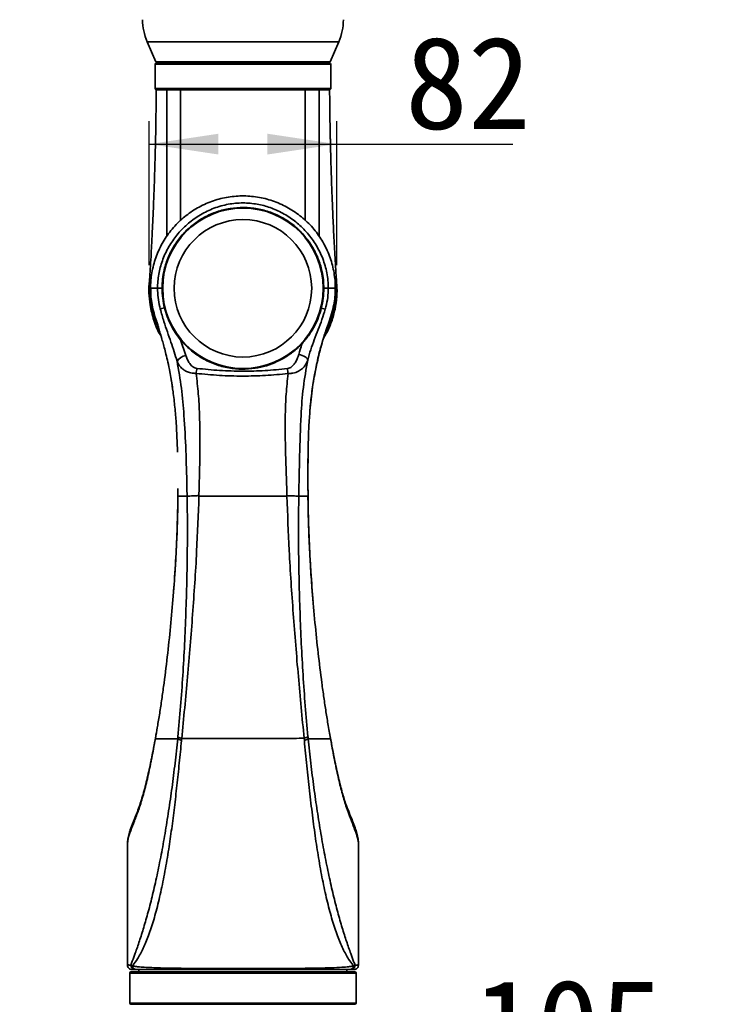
# Model space of a CAD drawing. Header units: millimetres. Extents: x 0 to 297, y 0 to 209.
# Tile 34 of 38: x 128 to 158, y 126 to 168. Entities that reach past the tile are written whole.
import ezdxf

# ---------------------------------------------------------------- set-up
doc = ezdxf.new("R2010")
doc.units = ezdxf.units.MM
doc.header["$PDSIZE"] = -1
doc.layers.add('图层0', color=7, linetype='Continuous')
doc.styles.add('SLDTEXTSTYLE0', font='SIMSUN.TTC')
doc.styles.add('SLDTEXTSTYLE5', font='SIMSUN.TTC', dxfattribs={"bigfont": 'bigfont'})
doc.dimstyles.new('SLDDIMSTYLE0', dxfattribs={"dimtxt": 4, "dimasz": 3, "dimexe": 0, "dimexo": 0.0625, "dimgap": 1, "dimtad": 2, "dimlfac": 10, "dimrnd": 1e-09, "dimzin": 12, "dimdsep": 46, "dimtxsty": 'SLDTEXTSTYLE0', "dimsah": 1, "dimcen": 0.09, "dimadec": 0, "dimazin": 3, "dimtfac": 1, "dimtofl": 0, "dimtmove": 0, "dimatfit": 3, "dimfxl": 0, "dimfrac": 2, "dimtolj": 1, "dimtzin": 12, "dimarcsym": 0})
doc.dimstyles.new('SLDDIMSTYLE4', dxfattribs={"dimtxt": 3.5, "dimasz": 3, "dimexe": 0, "dimexo": 0.0625, "dimgap": 0.875, "dimtad": 0, "dimtih": 1, "dimtoh": 1, "dimlfac": 3, "dimrnd": 1e-09, "dimzin": 12, "dimdsep": 46, "dimtxsty": 'SLDTEXTSTYLE0', "dimblk1": 'NONE', "dimblk2": 'NONE', "dimsah": 1, "dimcen": 0, "dimadec": 0, "dimazin": 3, "dimtol": 1, "dimtp": 0.03, "dimtfac": 1, "dimtmove": 0, "dimatfit": 3, "dimldrblk": 'NONE', "dimfxl": 0, "dimfrac": 2, "dimtolj": 1, "dimarcsym": 0})
doc.dimstyles.new('SLDDIMSTYLE8', dxfattribs={"dimtxt": 3.5, "dimasz": 3, "dimexe": 0, "dimexo": 0.0625, "dimgap": 0.875, "dimtad": 0, "dimtih": 1, "dimtoh": 1, "dimlfac": 3, "dimrnd": 1e-09, "dimzin": 12, "dimdsep": 46, "dimtxsty": 'SLDTEXTSTYLE0', "dimblk1": 'NONE', "dimblk2": 'NONE', "dimsah": 1, "dimcen": 0, "dimadec": 0, "dimazin": 3, "dimtfac": 1, "dimtmove": 0, "dimatfit": 3, "dimldrblk": 'NONE', "dimfxl": 0, "dimfrac": 2, "dimtolj": 1, "dimtzin": 12, "dimarcsym": 0})

# ---------------------------------------------------------------- blocks, each defined once
blk = doc.blocks.new('_D_13')
at = {"layer": '图层0'}
for p, q in [((131.973, 115.772), (131.963, 123.164)), ((142.461, 115.786), (142.451, 123.178)), ((131.964, 122.164), (142.453, 122.178)), ((142.453, 122.178), (154.196, 122.194))]:
    blk.add_line(p, q, dxfattribs=at)
for points in [[(131.964, 122.164), (134.965, 121.718), (134.964, 122.618)], [(142.453, 122.178), (139.452, 122.624), (139.453, 121.724)]]:
    blk.add_solid(points, dxfattribs=at)
at = {"layer": '图层0', "insert": (147.206, 126.839), "char_height": 4, "attachment_point": 1, "rotation": 0.0773, "style": 'SLDTEXTSTYLE0'}
blk.add_mtext('105', dxfattribs=at)
blk = doc.blocks.new('_D_14')
at = {"layer": '图层0'}
for p, q in [((133.155, 157.772), (133.155, 164.015)), ((141.275, 157.772), (141.275, 164.015)), ((133.155, 163.015), (141.275, 163.015)), ((141.275, 163.015), (148.891, 163.015))]:
    blk.add_line(p, q, dxfattribs=at)
for points in [[(133.155, 163.015), (136.155, 162.565), (136.155, 163.465)], [(141.275, 163.015), (138.275, 163.465), (138.275, 162.565)]]:
    blk.add_solid(points, dxfattribs=at)
at = {"layer": '图层0', "insert": (144.235, 167.669), "char_height": 4, "attachment_point": 1, "style": 'SLDTEXTSTYLE0'}
blk.add_mtext('82', dxfattribs=at)
blk = doc.blocks.new('SW_SYMBOL_HOLE_DEPTH')
at = {"layer": '图层0', "color": 0}
for p, q in [((0, 875), (800, 875)), ((400, 875), (400, 75)), ((100, 555), (400, 75)), ((700, 555), (400, 75))]:
    blk.add_line(p, q, dxfattribs=at)
blk = doc.blocks.new('_D_19')
at = {"layer": '图层0'}
blk.add_line((194.198, 127.557), (173.144, 127.557), dxfattribs=at)
at = {"layer": '图层0', "xscale": 0.004072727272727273, "yscale": 0.004072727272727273, "zscale": 0.004072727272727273}
blk.add_blockref('SW_SYMBOL_HOLE_DEPTH', (186.907, 127.843), dxfattribs=at)
at = {"layer": '图层0', "attachment_point": 1, "style": 'SLDTEXTSTYLE0'}
for s, insert, char_height in [('+', (181.088, 132.458), 2), ('0.03', (182.252, 132.458), 2), ('%%c', (173.144, 131.63), 3.5), ('4', (177.014, 131.63), 3.5), ('6', (190.573, 131.63), 3.5), ('0', (182.252, 130.13), 2)]:
    blk.add_mtext(s, dxfattribs=dict(at, insert=insert, char_height=char_height))
blk = doc.blocks.new('_None')
blk = doc.blocks.new('_D_23')
at = {"layer": '图层0'}
blk.add_line((235.955, 182.979), (261.78, 182.979), dxfattribs=at)
at = {"layer": '图层0', "char_height": 3.5, "attachment_point": 1}
for s, insert, style in [(' 贯穿', (251.596, 186.05), 'SLDTEXTSTYLE5'), ('6-', (237.542, 186.05), 'SLDTEXTSTYLE0'), ('%%c', (241.616, 186.05), 'SLDTEXTSTYLE0'), ('6.6', (245.486, 186.05), 'SLDTEXTSTYLE0'), ('圆周均布', (241.514, 181.977), 'SLDTEXTSTYLE5')]:
    blk.add_mtext(s, dxfattribs=dict(at, insert=insert, style=style))

msp = doc.modelspace()

# ---------------------------------------------------------------- linework, layer by layer
at = {"color": 7, "linetype": 'Continuous', "lineweight": 35}
for p, q in [((133.06627439, 167.45042444), (133.44270839, 166.57207843)), ((140.98556553, 166.57207843), (141.36199954, 167.45042444)), ((133.41413696, 166.47207843), (133.41413696, 165.42198781)), ((133.5712167, 166.57207843), (133.44270839, 166.57207843)), ((133.46413697, 166.52207843), (140.96413696, 166.52207843)), ((140.98556553, 166.57207843), (133.5712167, 166.57207843)), ((133.61413696, 166.57207843), (133.61413696, 166.52207843)), ((140.81413696, 166.52207843), (140.81413696, 166.57207843)), ((141.01413696, 165.422003), (141.01413696, 166.47207843)), ((133.42706678, 165.42207801), (140.971535, 165.42207801)), ((137.2141589, 165.37207801), (133.47689665, 165.37207801)), ((140.48646908, 165.37207801), (137.2141589, 165.37207801)), ((133.22546749, 156.77207843), (133.21432153, 156.77207843)), ((133.63436355, 155.87894754), (133.81855076, 155.92355363)), ((140.6071435, 155.91329636), (140.77689087, 155.86611741)), ((134.51782943, 154.54050372), (134.74766339, 153.86082151)), ((134.39552474, 148.10275033), (134.3977371, 147.77207843)), ((140.03055303, 147.77207845), (140.03005782, 148.23333416)), ((134.40465051, 147.77207843), (134.41286581, 147.77207843)), ((135.30844106, 147.79678969), (135.30820449, 147.77207582)), ((139.11991341, 147.77207709), (139.11971363, 147.79579162)), ((133.42493298, 137.29215083), (133.38447392, 137.07284234)), ((133.43591475, 137.35189188), (133.4253359, 137.29310448)), ((134.3898897, 137.27207843), (134.55651069, 137.19319564)), ((134.56458532, 137.27500863), (134.55651069, 137.19319564)), ((139.87174557, 137.19305778), (139.86236067, 137.28834789)), ((140.03838587, 137.27208126), (139.87171294, 137.1930432)), ((141.00238246, 137.29573009), (140.96172027, 137.52543843)), ((141.04181583, 137.08943104), (141.00371975, 137.2964635)), ((141.00636873, 137.27207854), (141.00587111, 137.27489035)), ((141.04430747, 137.0666223), (141.00636689, 137.27207826)), ((132.21413696, 127.47205315), (132.21413696, 130.45279596)), ((142.21413696, 130.49966756), (142.21413696, 127.4720526)), ((132.36020908, 127.46818885), (132.42074154, 127.43537828)), ((142.06798799, 127.4682755), (142.00741859, 127.43540758)), ((132.31413696, 127.12207843), (132.31413696, 125.82207843)), ((132.36413696, 127.17207843), (137.21413696, 127.17207843)), ((132.55709304, 127.27207809), (132.61081519, 127.27207809)), ((132.71413696, 127.27207809), (132.71413696, 127.17207843)), ((137.21413696, 127.17207843), (142.06413696, 127.17207843)), ((141.71413696, 127.17207843), (141.71413696, 127.27207809)), ((141.87109667, 127.27207809), (141.81733211, 127.27207809)), ((142.11413696, 125.82207843), (142.11413696, 127.12207843)), ((142.06413696, 125.77207843), (132.36413696, 125.77207843))]:
    msp.add_line(p, q, dxfattribs=at)
at = {"color": 8, "linetype": 'Continuous', "lineweight": 35}
for p, q in [((133.20760938, 167.45042444), (133.06627439, 167.45042444)), ((141.36199954, 167.45042444), (133.20760938, 167.45042444)), ((141.01413696, 166.47207843), (133.41413696, 166.47207843)), ((133.41721555, 165.42198781), (133.42706678, 165.42207801)), ((140.971535, 165.42207801), (141.01066779, 165.422003)), ((133.16236422, 156.77207848), (133.21432153, 156.77207844)), ((141.00587111, 137.27489035), (140.96451191, 137.50960518)), ((133.38064306, 137.04908107), (133.39054508, 137.07131527)), ((141.04430747, 137.0666223), (141.04161403, 137.08924299)), ((137.21413696, 127.12207843), (132.31413696, 127.12207843)), ((142.11413696, 127.12207843), (137.21413696, 127.12207843)), ((132.31413696, 125.82207843), (142.11413696, 125.82207843))]:
    msp.add_line(p, q, dxfattribs=at)
at = {"color": 7, "linetype": 'Continuous', "lineweight": 35, "flags": 128}
msp.add_lwpolyline([(139.62993348, 153.91270835), (139.70493689, 153.89305702), (139.77712201, 153.86795353), (139.84377644, 153.83834118), (139.90239559, 153.80533265), (139.95077683, 153.77016827), (139.9871022, 153.73416935), (140.01000675, 153.69868858), (140.01862983, 153.66505916)], dxfattribs=at)
at = {"color": 8, "linetype": 'Continuous', "lineweight": 35, "flags": 128}
msp.add_lwpolyline([(133.44772384, 137.41885855), (133.42184112, 137.27208357), (133.42184017, 137.27207843), (133.42184017, 137.27207843)], dxfattribs=at)
at = {"color": 7, "linetype": 'Continuous', "lineweight": 35}
for radius in [3.475, 2.975]:
    msp.add_circle((137.21413696, 156.77207843), radius, dxfattribs=at)
for centre, radius, start, end in [((135.36413696, 168.43522268), 2.5, 180.757797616, 203.198590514), ((139.06413696, 168.43522268), 2.5, 336.801409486, 359.242202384), ((133.46413696, 166.47207843), 0.05, 90, 180), ((140.96413696, 166.47207843), 0.05, 0, 90), ((133.47698186, 165.42199309), 0.04991515, 179.902523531, 269.902190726), ((140.92181369, 165.42179931), 0.04972209, 270.324800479, 0.321159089), ((134.80441449, 153.34841468), 0.51553995, 96.319978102, 148.999757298), ((139.48567242, 152.54457372), 4.33158201, 169.905186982, 172.802407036), ((134.74846822, 152.53929634), 4.4537723, 6.96341408, 9.775528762), ((134.7886888, 137.9706001), 0.73080084, 237.672106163, 252.14226036), ((139.63830352, 137.98430188), 0.7311317, 287.845572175, 302.310144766), ((132.55860402, 127.47048051), 0.19840818, 180.661794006, 269.563656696), ((141.86958761, 127.47048502), 0.19841268, 270.435775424, 359.361941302), ((132.36413696, 127.12207843), 0.05, 90, 180), ((132.61337559, 127.4673267), 0.1952654, 189.416809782, 269.248692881), ((141.81477409, 127.46733335), 0.19527202, 270.750584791, 350.590249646), ((142.06413696, 127.12207843), 0.05, 0, 90), ((132.36413696, 125.82207843), 0.05, 180, 270), ((142.06413696, 125.82207843), 0.05, 270, 0)]:
    msp.add_arc(centre, radius, start, end, dxfattribs=at)
for points, knots in [([(133.42017713, 165.42202609), (133.42001075, 165.41841375), (133.41958987, 165.40927551), (133.42509242, 165.39638292), (133.43343434, 165.38543489), (133.44248492, 165.37838155), (133.45094028, 165.37421569), (133.45815241, 165.37209396), (133.46313384, 165.3712894), (133.46610603, 165.37105462), (133.46688568, 165.37102069), (133.46703314, 165.37101427)], [0, 0, 0, 0, 0.1391919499, 0.3521190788, 0.5247943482, 0.6706864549, 0.7923986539, 0.8892974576, 0.9593753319, 0.992316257, 1, 1, 1, 1]), ([(140.96524909, 165.37238775), (140.96539467, 165.37238739), (140.96559006, 165.37238692), (140.96735624, 165.37247138), (140.97041993, 165.37271442), (140.97640507, 165.37367539), (140.98551368, 165.37670737), (140.99698364, 165.38363704), (141.00742536, 165.39570138), (141.0137371, 165.4096314), (141.01342509, 165.41872247), (141.01331434, 165.42194968)], [0, 0, 0, 0, 0.065370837, 0.0877392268, 0.1121793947, 0.1876012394, 0.3058548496, 0.4629242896, 0.6700006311, 0.8828548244, 1, 1, 1, 1]), ([(133.46074184, 165.37210243), (133.46041983, 165.30001635), (133.45903954, 164.99101941), (133.45309746, 164.48397783), (133.44420227, 163.87556995), (133.43431719, 163.35024564), (133.4240865, 162.88398168), (133.41298168, 162.43772516), (133.39979934, 161.97563351), (133.38408006, 161.48657826), (133.36798765, 161.03135883), (133.35265589, 160.6318387), (133.33878649, 160.29255504), (133.325091, 159.97499175), (133.31177195, 159.68097896), (133.29839158, 159.39624086), (133.2826083, 159.07975316), (133.26349198, 158.70407535), (133.24033173, 158.24478448), (133.2133603, 157.75794791), (133.17562107, 157.25720744), (133.1667003, 156.93855349), (133.16204033, 156.7720972)], [0, 0, 0, 0, 0.024546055, 0.1052166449, 0.172634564, 0.2317198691, 0.2841325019, 0.3314722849, 0.3837846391, 0.4414985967, 0.4980971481, 0.5388763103, 0.5776222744, 0.6137092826, 0.6471035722, 0.6778081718, 0.7108611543, 0.7546857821, 0.8101063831, 0.8774886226, 0.9360033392, 1, 1, 1, 1]), ([(133.91415853, 165.37207801), (133.95982898, 165.37207801), (134.05117193, 165.37207801), (134.24416513, 165.37207801), (134.41121442, 165.37207801), (134.51422812, 165.37207801)], [0, 0, 0, 0, 0.2770995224, 0.5542114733, 1, 1, 1, 1]), ([(137.2141589, 165.37207801), (137.05384596, 165.37207801), (136.72997417, 165.37207801), (136.22590481, 165.37207801), (135.70909478, 165.37207801), (135.24054427, 165.37207801), (134.83961458, 165.37207801), (134.62303149, 165.37207801), (134.51413695, 165.37207801)], [0, 0, 0, 0, 0.1593515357, 0.3219295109, 0.5116555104, 0.7055260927, 0.8519431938, 1, 1, 1, 1]), ([(139.9143074, 165.37207801), (139.74839186, 165.37207801), (139.41201222, 165.37207801), (138.82368682, 165.37207801), (138.29184068, 165.37207801), (137.84880756, 165.37207801), (137.52335036, 165.37207801), (137.31091328, 165.37207801), (137.2141589, 165.37207801)], [0, 0, 0, 0, 0.2224585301, 0.4510157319, 0.6735580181, 0.7886622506, 0.9037463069, 1, 1, 1, 1]), ([(140.51413693, 165.37207801), (140.46857012, 165.37207801), (140.37743478, 165.37207801), (140.18447328, 165.37207801), (140.01761882, 165.37207801), (139.91413695, 165.37207801)], [0, 0, 0, 0, 0.2752537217, 0.5505178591, 1, 1, 1, 1]), ([(140.92209555, 165.37207801), (140.90620545, 165.37207801), (140.86015807, 165.37207801), (140.73568475, 165.37207801), (140.58839639, 165.37207801), (140.5141298, 165.37207801)], [0, 0, 0, 0, 0.2071214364, 0.6002101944, 1, 1, 1, 1]), ([(140.96456324, 165.37207801), (140.96536192, 165.37207801), (140.978173, 165.37207801), (140.94923215, 165.37207801), (140.92209555, 165.37207801)], [0, 0, 0, 0, 0.0623424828, 1, 1, 1, 1]), ([(141.26768652, 156.77212761), (141.26569095, 156.90353418), (141.26204368, 157.14370393), (141.23437541, 157.50521751), (141.21099358, 157.89512054), (141.18504667, 158.34325582), (141.15834532, 158.84109226), (141.13333506, 159.33685111), (141.11000101, 159.8366601), (141.08915539, 160.32210105), (141.07161272, 160.75959945), (141.05697761, 161.1483284), (141.04369727, 161.52455528), (141.03026685, 161.93610394), (141.01763461, 162.36910749), (141.00687112, 162.78271032), (140.99928897, 163.11036441), (140.99374906, 163.37229346), (140.98889126, 163.61770301), (140.9833783, 163.92587368), (140.97727707, 164.31966231), (140.97157444, 164.79941475), (140.96793772, 165.15977248), (140.96710457, 165.3602217), (140.96705525, 165.37208832)], [0, 0, 0, 0, 0.0533349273, 0.0974794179, 0.1373373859, 0.1958393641, 0.2519750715, 0.3087622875, 0.366250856, 0.4236895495, 0.4756176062, 0.5165841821, 0.5572323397, 0.6048303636, 0.6579262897, 0.7059562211, 0.7469026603, 0.770488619, 0.7959972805, 0.8312385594, 0.8763027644, 0.9311966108, 0.9959268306, 1, 1, 1, 1]), ([(141.2139524, 156.77207843), (141.2139524, 156.77208043), (141.21395229, 156.99598882), (141.17506227, 157.44461383), (141.00690263, 158.09801478), (140.72962104, 158.71317595), (140.35484723, 159.27550714), (139.88893813, 159.76665995), (139.34740817, 160.17572261), (138.74333188, 160.48620437), (138.09642866, 160.69281639), (137.42422424, 160.78469079), (136.74832019, 160.76402772), (136.08766028, 160.62781668), (135.45897381, 160.38551928), (134.87999519, 160.03926948), (134.36381459, 159.60166244), (133.92904301, 159.08135941), (133.58509799, 158.49545924), (133.34648508, 157.859231), (133.24783953, 157.34841536), (133.21771678, 156.98449416), (133.21548593, 156.84492647), (133.21432153, 156.77207843)], [0, 0, 0, 0, 0.0000004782, 0.0535405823, 0.1070828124, 0.1606026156, 0.2141237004, 0.2679215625, 0.3217187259, 0.3756397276, 0.4295591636, 0.4833262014, 0.5370928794, 0.5904778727, 0.6438644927, 0.6974493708, 0.7510346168, 0.8049243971, 0.8588136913, 0.9127236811, 0.9666320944, 0.9825834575, 1, 1, 1, 1]), ([(133.51775959, 156.77207843), (133.51775959, 156.77208043), (133.51775971, 156.9747258), (133.55462346, 157.38082429), (133.71018195, 157.96938376), (133.96088518, 158.52200766), (134.29938614, 159.03531047), (134.72427223, 159.49417602), (135.23012635, 159.88833239), (135.80115429, 160.19290173), (136.41572977, 160.39588127), (137.05112006, 160.48263994), (137.67009576, 160.4565072), (138.25835585, 160.32484439), (138.81138525, 160.10580412), (139.32905246, 159.79607932), (139.80686729, 159.39690756), (140.21971053, 158.91557836), (140.55501587, 158.36161438), (140.78753392, 157.75591377), (140.89715271, 157.21671692), (140.90707846, 156.88641483), (140.91051433, 156.77207843)], [0, 0, 0, 0, 0.0000005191, 0.0525962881, 0.1052107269, 0.1573029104, 0.2094040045, 0.2641425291, 0.3188789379, 0.3750927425, 0.4312905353, 0.4859733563, 0.5406481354, 0.5911859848, 0.641736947, 0.6944050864, 0.7470786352, 0.8026601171, 0.858235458, 0.9142938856, 0.970332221, 1, 1, 1, 1]), ([(133.71413696, 156.77211245), (133.71867988, 156.90663309), (133.72776574, 157.17567472), (133.8106096, 157.63519739), (133.97451423, 158.13903949), (134.2494613, 158.66400661), (134.60986623, 159.13422233), (135.04273387, 159.53868226), (135.53836402, 159.86295506), (136.08052509, 160.10134463), (136.65558065, 160.24336402), (137.24619947, 160.28890724), (137.83582908, 160.23260523), (138.40811954, 160.08017094), (138.94585557, 159.83196624), (139.4355262, 159.49870977), (139.86094055, 159.08645763), (140.21265156, 158.60988601), (140.47792335, 158.08023597), (140.6296271, 157.58373301), (140.70256494, 157.14417268), (140.71027962, 156.8961262), (140.71413696, 156.77210309)], [0, 0, 0, 0, 0.0367235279, 0.0734471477, 0.1271379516, 0.1808287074, 0.2345190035, 0.2882092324, 0.3418731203, 0.3955371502, 0.4492212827, 0.5029050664, 0.5565735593, 0.6102423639, 0.6639135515, 0.717584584, 0.7712677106, 0.8249509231, 0.8786152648, 0.9322796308, 0.9661398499, 1, 1, 1, 1]), ([(133.66363698, 154.71423775), (133.65504174, 154.72744178), (133.51714719, 154.93927563), (133.34763985, 155.38811052), (133.18362515, 155.99997388), (133.14037236, 156.5755486), (133.14090074, 156.93710032), (133.17339814, 157.11961862), (133.17499415, 157.12858244)], [0, 0, 0, 0, 0.0181467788, 0.2911310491, 0.564174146, 0.7762533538, 0.9890113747, 1, 1, 1, 1]), ([(141.26078969, 157.02763335), (141.26584519, 156.99088883), (141.29391, 156.78690738), (141.28220737, 156.39627376), (141.21365817, 155.86221193), (141.05729305, 155.32490215), (140.88345886, 154.90536235), (140.74146504, 154.67621639), (140.7008813, 154.61072339)], [0, 0, 0, 0, 0.0445583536, 0.2473586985, 0.4685096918, 0.6904116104, 0.9115154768, 1, 1, 1, 1]), ([(133.16342071, 156.77207849), (133.15756102, 156.77207849), (133.15157365, 156.77207849), (133.1621389, 156.77207848), (133.16236422, 156.77207848)], [0, 0, 0, 0, 0.9786735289, 1, 1, 1, 1]), ([(133.15528593, 156.7720785), (133.15968611, 156.61899483), (133.16793823, 156.33190044), (133.24186668, 155.93064892), (133.33937576, 155.58965597), (133.44669682, 155.30566159), (133.52662517, 155.1381485), (133.56264012, 155.06266871)], [0, 0, 0, 0, 0.2644161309, 0.4958882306, 0.6950190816, 0.862578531, 1, 1, 1, 1]), ([(133.21432181, 156.77207847), (133.21442527, 156.70531573), (133.21459304, 156.59704754), (133.22691265, 156.48953602), (133.23163546, 156.44832065)], [0, 0, 0, 0, 0.6166422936, 1, 1, 1, 1]), ([(133.22278925, 156.7719634), (133.22236861, 156.64781004), (133.22156658, 156.41109003), (133.26220042, 156.18030365), (133.28152289, 156.07055861)], [0, 0, 0, 0, 0.5244734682, 1, 1, 1, 1]), ([(133.71413696, 156.7721101), (133.69302313, 156.77210668), (133.63247001, 156.77209687), (133.55359542, 156.7720841), (133.52970496, 156.77208023), (133.51775973, 156.77207829)], [0, 0, 0, 0, 0.211154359, 0.6055771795, 1, 1, 1, 1]), ([(133.63436355, 155.87894754), (133.60555753, 156.00932183), (133.5476578, 156.27137249), (133.51972743, 156.57206946), (133.51808065, 156.73945753), (133.51775973, 156.77207829)], [0, 0, 0, 0, 0.4435657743, 0.8915614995, 1, 1, 1, 1]), ([(133.81855076, 155.92355363), (133.78834174, 156.06231886), (133.72746607, 156.34195138), (133.71860221, 156.62800709), (133.71413696, 156.77211011)], [0, 0, 0, 0, 0.4962414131, 1, 1, 1, 1]), ([(140.71413696, 156.77210885), (140.70969654, 156.62842579), (140.70074612, 156.33880857), (140.63850563, 156.05586683), (140.6071435, 155.91329636)], [0, 0, 0, 0, 0.496113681, 1, 1, 1, 1]), ([(140.71413696, 156.77210308), (140.73525083, 156.77210325), (140.79580398, 156.77210371), (140.8746786, 156.77210432), (140.89856909, 156.77210451), (140.91051433, 156.7721046)], [0, 0, 0, 0, 0.2111546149, 0.6055773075, 1, 1, 1, 1]), ([(140.91051425, 156.77207828), (140.90515806, 156.63835714), (140.89435623, 156.36868161), (140.83132172, 156.06782275), (140.78641089, 155.90139594), (140.77689087, 155.86611741)], [0, 0, 0, 0, 0.4366448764, 0.8805820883, 1, 1, 1, 1]), ([(140.88012377, 155.09096486), (140.88053921, 155.09175066), (140.93226464, 155.18958746), (141.01376677, 155.39024083), (141.12049923, 155.69331053), (141.20217437, 156.01613155), (141.26212467, 156.38085615), (141.26885315, 156.63710723), (141.27239713, 156.77207846)], [0, 0, 0, 0, 0.0015430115, 0.1921153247, 0.3595514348, 0.5494530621, 0.7626902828, 1, 1, 1, 1]), ([(140.89683648, 155.20779911), (140.90673514, 155.23387512), (140.96397301, 155.38465659), (141.05792292, 155.66540141), (141.1478478, 156.04208231), (141.20058404, 156.3852323), (141.20711371, 156.59728833), (141.20997357, 156.69016453)], [0, 0, 0, 0, 0.0549549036, 0.3177702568, 0.5823771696, 0.8170897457, 1, 1, 1, 1]), ([(141.2139524, 156.77207843), (141.20589455, 156.77207843), (141.18978313, 156.77207843), (141.0884622, 156.77207843), (140.96983147, 156.77207843), (140.91051433, 156.77207843)], [0, 0, 0, 0, 0.3334450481, 0.6667125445, 1, 1, 1, 1]), ([(141.21246277, 156.69004371), (141.21299711, 156.71080454), (141.21369653, 156.73797956), (141.21215296, 156.76548794), (141.21178862, 156.77198081)], [0, 0, 0, 0, 0.7639676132, 1, 1, 1, 1]), ([(133.24366872, 156.32805456), (133.24817214, 156.27647051), (133.26441414, 156.09042786), (133.33302487, 155.78898106), (133.41651768, 155.50691228), (133.47368548, 155.35852414), (133.48721177, 155.3234145)], [0, 0, 0, 0, 0.1497225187, 0.5399880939, 0.8911580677, 1, 1, 1, 1]), ([(134.36251162, 153.61393926), (134.32124315, 153.74988952), (134.23870186, 154.02180433), (134.09704467, 154.44756153), (133.94430284, 154.88362061), (133.77767285, 155.35946926), (133.68480334, 155.69610961), (133.63436355, 155.87894754)], [0, 0, 0, 0, 0.1892687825, 0.3785574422, 0.573452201, 0.768331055, 1, 1, 1, 1]), ([(134.51782943, 154.54050372), (134.4384107, 154.64292464), (134.27863704, 154.84897383), (134.08716772, 155.18606592), (133.92630395, 155.54503262), (133.8547224, 155.796488), (133.81855076, 155.92355363)], [0, 0, 0, 0, 0.2521240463, 0.507220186, 0.7509881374, 1, 1, 1, 1]), ([(140.6071435, 155.91329636), (140.57001683, 155.78458461), (140.49484968, 155.52399308), (140.31624469, 155.13443902), (140.08867981, 154.75233191), (139.88730132, 154.51670988), (139.78566125, 154.39778635)], [0, 0, 0, 0, 0.2255711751, 0.4566944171, 0.7257819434, 1, 1, 1, 1]), ([(140.77689087, 155.86611741), (140.73080289, 155.71737303), (140.63859048, 155.41976661), (140.46602989, 154.98377173), (140.29947237, 154.54784722), (140.14239494, 154.10506907), (140.0604575, 153.81376495), (140.01862983, 153.66505916)], [0, 0, 0, 0, 0.1952594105, 0.390673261, 0.5909723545, 0.7911983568, 1, 1, 1, 1]), ([(133.48460266, 155.32242994), (133.50349555, 155.26360989), (133.54104503, 155.14670543), (133.59842154, 154.93558905), (133.66605059, 154.70613649), (133.73708459, 154.4632931), (133.81137446, 154.1971179), (133.88786755, 153.90195444), (133.97031063, 153.55332564), (134.06602659, 153.08260193), (134.13517348, 152.70181389), (134.16508027, 152.45758987), (134.16821055, 152.43202745)], [0, 0, 0, 0, 0.1053622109, 0.2094067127, 0.3006362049, 0.3826869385, 0.460418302, 0.548129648, 0.6547742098, 0.7802837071, 0.9770027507, 1, 1, 1, 1]), ([(140.34933882, 153.1942462), (140.37306231, 153.31809721), (140.41930427, 153.55950834), (140.49711522, 153.89546483), (140.57188414, 154.1897244), (140.64549322, 154.44955123), (140.71852749, 154.68050322), (140.78783696, 154.88808326), (140.84786101, 155.06862695), (140.88087542, 155.16111134), (140.8974581, 155.20756497)], [0, 0, 0, 0, 0.1562185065, 0.3045020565, 0.4266382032, 0.5320495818, 0.6372528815, 0.7492716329, 0.8740626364, 1, 1, 1, 1]), ([(140.3594152, 153.22729082), (140.38854795, 153.37365742), (140.44799249, 153.67231437), (140.55777121, 154.10099501), (140.66563682, 154.50942881), (140.74724781, 154.76252669), (140.78551799, 154.8812129)], [0, 0, 0, 0, 0.2494347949, 0.508964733, 0.7697368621, 1, 1, 1, 1]), ([(134.51782943, 154.54050372), (134.54062016, 154.51349901), (134.68517308, 154.34221841), (134.98301646, 154.05672273), (135.457936, 153.72519492), (136.00043635, 153.47084376), (136.58355352, 153.31156919), (137.17330848, 153.25765508), (137.72274681, 153.29506433), (138.23132139, 153.41143568), (138.7063967, 153.59195348), (139.15780093, 153.84641661), (139.51985287, 154.12460187), (139.71458321, 154.32473592), (139.78566125, 154.39778635)], [0, 0, 0, 0, 0.0178984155, 0.113522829, 0.209155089, 0.3123155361, 0.4153647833, 0.5092711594, 0.6031718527, 0.6855722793, 0.7680223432, 0.8581062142, 0.9482077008, 1, 1, 1, 1]), ([(139.62993348, 153.91270835), (139.67354757, 154.05705276), (139.7221783, 154.21800015), (139.77972487, 154.3809743), (139.78566125, 154.39778635)], [0, 0, 0, 0, 0.8968422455, 1, 1, 1, 1]), ([(139.137574, 153.29549616), (139.1441717, 153.29640208), (139.18222476, 153.30162708), (139.27245023, 153.33388747), (139.38168546, 153.41925306), (139.48551454, 153.55498117), (139.56939744, 153.71963649), (139.6097384, 153.84829876), (139.62993348, 153.91270835)], [0, 0, 0, 0, 0.02230556, 0.1286501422, 0.3206627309, 0.5074556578, 0.7534274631, 1, 1, 1, 1]), ([(134.79643494, 147.77207846), (134.79360781, 147.91882115), (134.7809458, 148.5760455), (134.74908952, 149.74462682), (134.676428, 151.15694297), (134.56317239, 152.45058412), (134.42947483, 153.22571193), (134.36251162, 153.61393926)], [0, 0, 0, 0, 0.07509739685, 0.33634274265, 0.59779401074, 0.7985527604, 1, 1, 1, 1]), ([(135.18822342, 153.08728436), (135.12821941, 153.08981171), (134.99185612, 153.09555529), (134.81513482, 153.14893102), (134.66668472, 153.22674818), (134.5421667, 153.32567735), (134.435739, 153.45307723), (134.38693446, 153.56028847), (134.36251162, 153.61393926)], [0, 0, 0, 0, 0.14446416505, 0.32830484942, 0.47319759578, 0.61834089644, 0.80900965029, 1, 1, 1, 1]), ([(134.74766339, 153.86082151), (134.78480219, 153.75948899), (134.84722665, 153.58916503), (134.98829165, 153.41441444), (135.1141135, 153.32742147), (135.18971365, 153.31073929), (135.22114741, 153.30380301)], [0, 0, 0, 0, 0.4279537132, 0.7193226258, 0.8832972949, 1, 1, 1, 1]), ([(140.01862983, 153.66505916), (139.98070289, 153.57315702), (139.92500653, 153.43819719), (139.77997021, 153.282898), (139.62087165, 153.17089848), (139.41696616, 153.09863933), (139.25373241, 153.07938473), (139.18225628, 153.07927208), (139.16938846, 153.0792518)], [0, 0, 0, 0, 0.3003456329, 0.4410626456, 0.626859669, 0.8394612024, 0.9710982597, 1, 1, 1, 1]), ([(140.01862983, 153.66505916), (139.94884744, 153.27118181), (139.80876232, 152.48049022), (139.71172253, 151.09552832), (139.66155018, 149.52570511), (139.64164167, 148.35678975), (139.63168309, 147.77207838)], [0, 0, 0, 0, 0.2027818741, 0.4070757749, 0.7034092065, 1, 1, 1, 1]), ([(135.18822342, 153.08728436), (135.22216049, 152.7939447), (135.29011662, 152.20655673), (135.34894309, 151.09694651), (135.36218455, 149.76092541), (135.33004181, 148.58664015), (135.312138, 147.93197168), (135.30844106, 147.79678969)], [0, 0, 0, 0, 0.16713055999, 0.33466487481, 0.62873231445, 0.92333722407, 1, 1, 1, 1]), ([(139.16938846, 153.0792518), (138.84319394, 153.0486521), (138.1893065, 152.98731213), (137.19501824, 152.96485593), (136.191697, 152.98953725), (135.5232531, 153.05464954), (135.18822342, 153.08728436)], [0, 0, 0, 0, 0.2466203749, 0.4943736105, 0.746575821, 1, 1, 1, 1]), ([(135.22114741, 153.30380301), (135.549112, 153.27014759), (136.20663755, 153.20267293), (137.19221907, 153.17699136), (138.17200543, 153.20019396), (138.81520952, 153.26367859), (139.137574, 153.29549616)], [0, 0, 0, 0, 0.2522048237, 0.5056372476, 0.7522326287, 1, 1, 1, 1]), ([(139.11971363, 147.79579162), (139.11865308, 147.83291174), (139.10141361, 148.43630926), (139.05110214, 149.60659323), (139.03376807, 151.03719293), (139.07435635, 152.19647149), (139.13768344, 152.78473479), (139.16938846, 153.0792518)], [0, 0, 0, 0, 0.02108543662, 0.34274949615, 0.66465475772, 0.8321076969, 1, 1, 1, 1]), ([(140.1045827, 151.34711194), (140.11804939, 151.51346875), (140.1457636, 151.8558283), (140.20688717, 152.3570924), (140.27648745, 152.81586157), (140.3322157, 153.09544735), (140.35658604, 153.21771209)], [0, 0, 0, 0, 0.2624276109, 0.5400716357, 0.7988702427, 1, 1, 1, 1]), ([(134.10893347, 152.80431843), (134.13668438, 152.63494134), (134.20036837, 152.24624745), (134.26948351, 151.62276523), (134.34318827, 150.75196433), (134.3657798, 150.10320674), (134.38044897, 149.68195434)], [0, 0, 0, 0, 0.1669868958, 0.383208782, 0.5995040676, 1, 1, 1, 1]), ([(140.02926563, 148.97119361), (140.02892855, 149.07103695), (140.02774655, 149.42115082), (140.04026055, 150.02175377), (140.05758434, 150.6498936), (140.08340757, 151.02575679), (140.09210858, 151.15240202)], [0, 0, 0, 0, 0.1372409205, 0.4812534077, 0.8252109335, 1, 1, 1, 1]), ([(140.03328721, 147.77217374), (140.02951274, 148.08679214), (140.02302769, 148.62735056), (140.03045554, 149.16823297), (140.03356019, 149.39430842)], [0, 0, 0, 0, 0.582024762, 1, 1, 1, 1]), ([(134.39754663, 147.75374174), (134.39704164, 147.7094883), (134.39145103, 147.21957848), (134.36713009, 146.28469215), (134.30348711, 144.95012991), (134.21376931, 143.61817746), (134.09947607, 142.29255072), (133.96233718, 140.97651538), (133.82932995, 139.89872624), (133.71326392, 139.05948324), (133.62170714, 138.44807125), (133.53359966, 137.89822032), (133.47344633, 137.56244238), (133.44772384, 137.41885855)], [0, 0, 0, 0, 0.0124813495, 0.1381753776, 0.263871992, 0.3901285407, 0.5163799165, 0.6421473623, 0.7682904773, 0.8296976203, 0.8910946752, 0.9534304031, 1, 1, 1, 1]), ([(134.40017985, 147.77207843), (134.39468999, 147.41814328), (134.38430931, 146.74889384), (134.34821114, 145.80833993), (134.30589628, 144.98742841), (134.26084638, 144.28772728), (134.21998211, 143.73627402), (134.19511258, 143.43259009), (134.18530303, 143.31280479)], [0, 0, 0, 0, 0.2324588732, 0.4395521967, 0.6216749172, 0.7792600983, 0.9129311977, 1, 1, 1, 1]), ([(134.39788297, 137.35307223), (134.43852115, 137.79335481), (134.51980061, 138.67395356), (134.61317498, 140.01262878), (134.68887469, 141.35908555), (134.7457975, 142.71099638), (134.78564942, 144.06660421), (134.81289942, 145.75289255), (134.80971286, 146.98925999), (134.7963977, 147.77207643), (134.79639767, 147.77207843)], [0, 0, 0, 0, 0.1297443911, 0.259498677, 0.3890237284, 0.5185550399, 0.6477730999, 0.7769943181, 0.9999994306, 1, 1, 1, 1]), ([(135.30822736, 147.77207884), (135.27978044, 146.97441396), (135.23499173, 145.71851724), (135.1313228, 144.01320114), (135.03644343, 142.65065188), (134.93021836, 141.29455332), (134.81464739, 139.94614355), (134.69343135, 138.60473744), (134.6075337, 137.71824851), (134.56458532, 137.27500863)], [0, 0, 0, 0, 0.2248522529, 0.3540223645, 0.483191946, 0.6123992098, 0.7416075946, 0.8708051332, 1, 1, 1, 1]), ([(134.79643499, 147.77207586), (134.81752879, 147.7731344), (134.85974607, 147.77525295), (134.97803426, 147.78042751), (135.12742548, 147.78727646), (135.24807408, 147.79361712), (135.30844106, 147.79678969)], [0, 0, 0, 0, 0.2494717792, 0.4992946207, 0.7494701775, 1, 1, 1, 1]), ([(137.21413696, 147.77207842), (137.02318997, 147.77207964), (136.63759314, 147.77208211), (135.9955005, 147.77207733), (135.55859244, 147.77207829), (135.30822732, 147.77207884)], [0, 0, 0, 0, 0.2951986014, 0.5961216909, 1, 1, 1, 1]), ([(139.11989225, 147.77207988), (138.86970021, 147.77207912), (138.43309617, 147.77207778), (137.79106956, 147.77208136), (137.40534559, 147.7720794), (137.21413696, 147.77207842)], [0, 0, 0, 0, 0.4036351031, 0.7043737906, 1, 1, 1, 1]), ([(139.63168305, 147.77207586), (139.61058758, 147.77308745), (139.56836734, 147.77511205), (139.45008678, 147.78006925), (139.30071077, 147.78664032), (139.18007423, 147.79273976), (139.11971363, 147.79579162)], [0, 0, 0, 0, 0.2494776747, 0.4993019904, 0.7494753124, 1, 1, 1, 1]), ([(139.86236067, 137.28834789), (139.81932347, 137.73314791), (139.73324825, 138.62275635), (139.61151221, 139.96883144), (139.49594729, 141.32195525), (139.3899553, 142.68277631), (139.29524583, 144.05003331), (139.19286121, 145.74474041), (139.14810287, 146.98828698), (139.11989221, 147.77207988)], [0, 0, 0, 0, 0.12980471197, 0.25961187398, 0.389420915, 0.5192287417, 0.64899792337, 0.77876748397, 1, 1, 1, 1]), ([(139.63171922, 147.77207843), (139.63171919, 147.77207643), (139.6189662, 147.00295578), (139.61522254, 145.77879651), (139.64166857, 144.10311894), (139.6813604, 142.74295436), (139.73812893, 141.38645641), (139.81382902, 140.03537423), (139.90706549, 138.69192883), (139.98841958, 137.80821256), (140.02909488, 137.36637334)], [0, 0, 0, 0, 0.0000005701, 0.2193894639, 0.3492059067, 0.4790194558, 0.6091528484, 0.7392802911, 0.8696457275, 1, 1, 1, 1]), ([(139.63170098, 147.77207843), (139.71636951, 147.77207843), (139.88560407, 147.77207843), (140.01928538, 147.77207843), (140.02679607, 147.77207843), (140.03055307, 147.77207843)], [0, 0, 0, 0, 0.3335051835, 0.6666066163, 1, 1, 1, 1]), ([(140.24825293, 143.24624717), (140.24747496, 143.2554638), (140.24342013, 143.30350156), (140.23202531, 143.4366564), (140.21177876, 143.68308621), (140.18313206, 144.05493305), (140.14799132, 144.56345978), (140.11037829, 145.19297723), (140.07421166, 145.94342289), (140.04261298, 146.81608884), (140.03313442, 147.44010239), (140.02809182, 147.77207843)], [0, 0, 0, 0, 0.00893502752, 0.0465700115, 0.09692375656, 0.18494798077, 0.29750397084, 0.43498838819, 0.59770717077, 0.78597968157, 1, 1, 1, 1]), ([(140.96451191, 137.50960518), (140.94456969, 137.62124334), (140.89078782, 137.92231854), (140.80819668, 138.43914714), (140.71599529, 139.05386059), (140.59906565, 139.89839632), (140.46572737, 140.9790241), (140.32758534, 142.30414262), (140.2117053, 143.65134723), (140.12125507, 145.0148497), (140.0558658, 146.38282681), (140.03912082, 147.29669661), (140.03074354, 147.75389318)], [0, 0, 0, 0, 0.03652467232, 0.09850281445, 0.1615248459, 0.22455853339, 0.35142210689, 0.47878965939, 0.60912316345, 0.7396266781, 0.86973878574, 1, 1, 1, 1]), ([(132.36020908, 127.46818885), (132.38162592, 127.52380985), (132.44551917, 127.68974501), (132.56821197, 128.02631926), (132.7336533, 128.50427009), (132.92186831, 129.0950577), (133.11389705, 129.76539023), (133.30631866, 130.51756133), (133.49539802, 131.34393284), (133.67476268, 132.22701776), (133.84337664, 133.16473715), (134.0005525, 134.14175338), (134.14576737, 135.159805), (134.27828757, 136.20464984), (134.35275345, 136.91680527), (134.38990225, 137.27207832)], [0, 0, 0, 0, 0.0303603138, 0.0905744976, 0.173447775, 0.2563005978, 0.3409478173, 0.4259148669, 0.5108115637, 0.59536247, 0.6759149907, 0.7567784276, 0.83793821, 0.9191522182, 1, 1, 1, 1]), ([(133.42186451, 137.27207826), (133.42185482, 137.27202544), (133.4081108, 137.19711367), (133.39437208, 137.12307127), (133.38064306, 137.04908107)], [0, 0, 0, 0, 0.0007051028, 1, 1, 1, 1]), ([(134.38988995, 137.27207843), (134.24274597, 137.27207843), (133.94882999, 137.27207843), (133.67346503, 137.27207843), (133.4951056, 137.27207843), (133.44628882, 137.27207843), (133.42186212, 137.27207843)], [0, 0, 0, 0, 0.28260991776, 0.56450541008, 0.78208940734, 1, 1, 1, 1]), ([(134.3898897, 137.27207843), (134.3898899, 137.27208035), (134.3925709, 137.29906555), (134.39522703, 137.32606985), (134.39788297, 137.35307223)], [0, 0, 0, 0, 0.00007123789, 1, 1, 1, 1]), ([(139.86236067, 137.28834789), (139.71619511, 137.28797986), (139.4238645, 137.2872438), (138.90227753, 137.2859305), (138.32882429, 137.2844866), (137.71234195, 137.28293436), (137.0819153, 137.28134701), (136.45826398, 137.27977672), (135.85552575, 137.27825909), (135.29211094, 137.27684046), (134.86373064, 137.27576185), (134.63853497, 137.27519483), (134.56458532, 137.27500863)], [0, 0, 0, 0, 0.1008913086, 0.2017822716, 0.3085767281, 0.415370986, 0.5221156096, 0.6288611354, 0.734156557, 0.8409665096, 0.9477766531, 1, 1, 1, 1]), ([(140.02909488, 137.36637334), (140.03218503, 137.33493469), (140.03527537, 137.30349411), (140.03840048, 137.27208035), (140.03840067, 137.27207843)], [0, 0, 0, 0, 0.9999388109, 1, 1, 1, 1]), ([(140.03838616, 137.27207832), (140.07571189, 136.91572512), (140.15053279, 136.20140108), (140.283736, 135.15355212), (140.42965697, 134.13269458), (140.58752004, 133.15313464), (140.7566117, 132.21353101), (140.93632092, 131.32934541), (141.12568782, 130.50264047), (141.31834138, 129.75025322), (141.51047942, 129.0794221), (141.69878826, 128.48820632), (141.86339748, 128.0144648), (141.98478051, 127.68389434), (142.04713802, 127.52230485), (142.06798799, 127.4682755)], [0, 0, 0, 0, 0.0811097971, 0.162587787, 0.2440127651, 0.3251413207, 0.4059568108, 0.4906547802, 0.5756988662, 0.6608163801, 0.7456148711, 0.8286194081, 0.9116436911, 0.9704570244, 1, 1, 1, 1]), ([(141.00636875, 137.27207843), (140.98194194, 137.27207843), (140.93312493, 137.27207843), (140.75476846, 137.27207843), (140.4794182, 137.27207843), (140.18552968, 137.27207843), (140.03839948, 137.27207843)], [0, 0, 0, 0, 0.2179201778, 0.4355137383, 0.7173997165, 1, 1, 1, 1]), ([(133.38482153, 137.07352983), (133.376765, 137.03051963), (133.34446723, 136.8580964), (133.2880211, 136.56895676), (133.21597334, 136.20494067), (133.13704915, 135.83847885), (133.05172772, 135.47186646), (132.96019421, 135.1129072), (132.86571906, 134.77604812), (132.76832798, 134.46246737), (132.66840721, 134.17300049), (132.5609659, 133.89781747), (132.44403868, 133.61854412), (132.34066692, 133.35692076), (132.26421079, 133.1094004), (132.22073446, 132.88641035), (132.21581864, 132.74886373), (132.21336735, 132.68027581)], [0, 0, 0, 0, 0.0205203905, 0.0822640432, 0.1440310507, 0.207966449, 0.2797547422, 0.3517849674, 0.424143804, 0.4968678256, 0.5699645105, 0.643571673, 0.7273248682, 0.8129535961, 0.8781967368, 0.939262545, 1, 1, 1, 1]), ([(134.55654345, 137.19318409), (134.52405991, 136.86656122), (134.45898657, 136.21224702), (134.35674971, 135.2433922), (134.24810213, 134.29211056), (134.13095668, 133.36942209), (134.02100372, 132.61058348), (133.895272, 131.83680088), (133.75198837, 131.05497412), (133.56246431, 130.19461999), (133.35631429, 129.42019627), (133.13524683, 128.74866795), (132.89892126, 128.17799549), (132.67093774, 127.76116792), (132.50765111, 127.53320075), (132.43464897, 127.451032), (132.42074154, 127.43537828)], [0, 0, 0, 0, 0.0735583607, 0.1473573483, 0.2210698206, 0.2945347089, 0.3678120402, 0.41032626, 0.4967878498, 0.5836904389, 0.6706251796, 0.7571308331, 0.8409725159, 0.9247755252, 0.9856692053, 1, 1, 1, 1]), ([(142.00741859, 127.43540758), (141.99437906, 127.45007499), (141.92370955, 127.52956703), (141.76404258, 127.75414469), (141.53739904, 128.16596124), (141.29909263, 128.73449775), (141.07637318, 129.40501375), (140.86927486, 130.17892472), (140.67901524, 131.03970334), (140.50772396, 131.96183021), (140.35527638, 132.94069809), (140.22004146, 133.9579247), (140.09614399, 135.01476443), (139.98082917, 136.09565952), (139.90803087, 136.82779317), (139.87171265, 137.19304617)], [0, 0, 0, 0, 0.0134564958, 0.0729292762, 0.1569099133, 0.2409261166, 0.3275865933, 0.4146784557, 0.5017443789, 0.588369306, 0.6702657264, 0.7524507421, 0.835006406, 0.9176866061, 1, 1, 1, 1]), ([(142.21532442, 132.65698707), (142.21606468, 132.67523921), (142.21978797, 132.76704246), (142.19796765, 132.93812042), (142.14757459, 133.17608407), (142.06567722, 133.42910658), (141.95345495, 133.72168172), (141.81832677, 134.0506514), (141.6933881, 134.37317875), (141.59471723, 134.65845285), (141.51316197, 134.93390311), (141.42957109, 135.24552895), (141.34516816, 135.5935677), (141.26008517, 135.97686109), (141.17625987, 136.38432845), (141.10375884, 136.75581727), (141.05884327, 136.99784344), (141.04170944, 137.09016859)], [0, 0, 0, 0, 0.0163140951, 0.0820554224, 0.1516371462, 0.2180285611, 0.3038593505, 0.4049821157, 0.4892966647, 0.550819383, 0.6111938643, 0.6742608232, 0.7439093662, 0.8140723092, 0.8847832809, 0.9560485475, 1, 1, 1, 1]), ([(142.21413496, 132.6423724), (142.21413879, 132.64251784), (142.21520576, 132.68297852), (142.21285428, 132.80812592), (142.16176009, 133.05167281), (142.03254392, 133.40595317), (141.86641901, 133.81754818), (141.68841847, 134.30339776), (141.51685246, 134.86900468), (141.35068989, 135.52804692), (141.19651014, 136.2578853), (141.09504285, 136.79703712), (141.04430747, 137.0666223)], [0, 0, 0, 0, 0.0001966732, 0.0547140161, 0.1633526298, 0.2720611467, 0.3845998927, 0.4971354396, 0.6204686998, 0.7437901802, 0.8718906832, 1, 1, 1, 1]), ([(132.21377976, 132.67129234), (132.21372544, 132.60281306), (132.21359135, 132.4337567), (132.21358838, 132.19721348), (132.21361855, 131.97096503), (132.21367, 131.78563933), (132.2137356, 131.60375495), (132.21384264, 131.35920833), (132.21398817, 131.03762474), (132.21411944, 130.71650645), (132.2141004, 130.51620561), (132.21409437, 130.45279596)], [0, 0, 0, 0, 0.0926006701, 0.2286053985, 0.3194470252, 0.3977493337, 0.4787663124, 0.5650738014, 0.7282610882, 0.9139750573, 1, 1, 1, 1]), ([(132.21828305, 132.68041486), (132.21606651, 132.66731886), (132.21382309, 132.65406411), (132.21413524, 132.6427629), (132.21413898, 132.64262754)], [0, 0, 0, 0, 0.9880223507, 1, 1, 1, 1]), ([(142.21416356, 130.49966756), (142.21416077, 130.5171722), (142.2141376, 130.66233651), (142.21424279, 130.93795587), (142.21438695, 131.28365472), (142.21453536, 131.60838007), (142.21463481, 131.94487236), (142.21470587, 132.30452512), (142.21453612, 132.55705642), (142.21446194, 132.66741352)], [0, 0, 0, 0, 0.0243206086, 0.2016884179, 0.3827440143, 0.5032869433, 0.6508802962, 0.8474334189, 1, 1, 1, 1]), ([(132.21416689, 127.47202821), (132.21808329, 127.47296581), (132.22632237, 127.47493827), (132.28390303, 127.4734759), (132.33475007, 127.46995284), (132.36020908, 127.46818885)], [0, 0, 0, 0, 0.3114715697, 0.6552551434, 1, 1, 1, 1]), ([(142.06798799, 127.4682755), (142.08318714, 127.46919165), (142.12709798, 127.47183842), (142.19621278, 127.4759262), (142.20813085, 127.47332934), (142.21410727, 127.47202712)], [0, 0, 0, 0, 0.2088064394, 0.6032483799, 1, 1, 1, 1]), ([(132.55709304, 127.27207809), (132.51929978, 127.27207809), (132.44350382, 127.27207809), (132.42397018, 127.27207809), (132.41417638, 127.27207809)], [0, 0, 0, 0, 0.49861836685, 1, 1, 1, 1]), ([(132.42074154, 127.43537828), (132.46391737, 127.42690656), (132.55027683, 127.4099616), (132.74934492, 127.38790252), (133.01236293, 127.3695332), (133.35088821, 127.35468313), (133.7915818, 127.34198284), (134.35469347, 127.33174599), (135.04554842, 127.32430835), (135.78546767, 127.31945617), (136.48537981, 127.31691284), (137.12578183, 127.31603313), (137.77950923, 127.31643609), (138.50785947, 127.3186183), (139.28124035, 127.32318255), (139.99739302, 127.33031716), (140.63163519, 127.34109841), (141.17256441, 127.35664985), (141.56557663, 127.37735017), (141.84353131, 127.40411028), (141.95279513, 127.42497622), (142.00741859, 127.43540758)], [0, 0, 0, 0, 0.03434719, 0.0687005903, 0.1125997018, 0.1566550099, 0.2005710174, 0.263042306, 0.3255168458, 0.3870151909, 0.448452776, 0.4931554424, 0.5378581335, 0.6021425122, 0.6664852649, 0.7298995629, 0.7933107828, 0.8542093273, 0.9150926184, 0.9575528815, 1, 1, 1, 1]), ([(141.81733211, 127.27207809), (141.76723525, 127.27207809), (141.66703508, 127.27207809), (141.41035606, 127.27207809), (141.04155872, 127.27207809), (140.52701322, 127.27207809), (139.91800455, 127.27207809), (139.2254132, 127.27207809), (138.47443755, 127.27207809), (137.76520246, 127.27207809), (137.1280195, 127.27207809), (136.50392122, 127.27207809), (135.82266453, 127.27207809), (135.10465111, 127.27207809), (134.43707438, 127.27207809), (133.89677775, 127.27207809), (133.47756697, 127.27207809), (133.15843317, 127.27207809), (132.91301375, 127.27207809), (132.72960076, 127.27207809), (132.65040935, 127.27207809), (132.61081519, 127.27207809)], [0, 0, 0, 0, 0.0419640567, 0.0839335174, 0.1446304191, 0.2053402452, 0.268929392, 0.3325234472, 0.3972134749, 0.4619025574, 0.5068996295, 0.5518967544, 0.6137119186, 0.6755276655, 0.7381586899, 0.8007848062, 0.8445266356, 0.8884117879, 0.9321407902, 0.9660717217, 1, 1, 1, 1]), ([(142.01409763, 127.27207809), (142.00441927, 127.27207809), (141.98496983, 127.27207809), (141.90917484, 127.27207809), (141.87109667, 127.27207809)], [0, 0, 0, 0, 0.4976163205, 1, 1, 1, 1])]:
    msp.add_open_spline(points, degree=3, knots=knots, dxfattribs=at)
at = {"color": 8, "linetype": 'Continuous', "lineweight": 35}
for points, knots in [([(133.91413696, 159.01904744), (133.91413696, 159.12319145), (133.91413697, 159.3315324), (133.91413696, 159.74841166), (133.91413697, 160.23221103), (133.91413696, 160.7745959), (133.91413696, 161.37255466), (133.91413696, 162.0157425), (133.91413696, 162.68845394), (133.91413696, 163.35875821), (133.91413696, 164.02991945), (133.91413699, 164.70097487), (133.91413699, 165.14837746), (133.91413699, 165.37207891)], [0, 0, 0, 0, 0.0866688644, 0.1733817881, 0.2601010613, 0.3467821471, 0.4333972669, 0.5277782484, 0.6221758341, 0.7166316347, 0.8110877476, 0.9055438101, 1, 1, 1, 1]), ([(134.51413695, 165.37207801), (134.51413694, 165.15201378), (134.51413694, 164.71251377), (134.51413693, 164.05442279), (134.51413692, 163.40052917), (134.51413691, 162.76404007), (134.51413691, 162.16142838), (134.5141369, 161.61514574), (134.5141369, 161.12839433), (134.5141369, 160.69716498), (134.51413691, 160.31617666), (134.51413691, 159.99470618), (134.51413692, 159.78838204), (134.51413692, 159.71511328), (134.51413692, 159.70424591)], [0, 0, 0, 0, 0.1043543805, 0.2084107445, 0.3120463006, 0.4143841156, 0.5101916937, 0.597641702, 0.6786495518, 0.7560534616, 0.8317957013, 0.9078297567, 0.9863291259, 1, 1, 1, 1]), ([(139.91413695, 165.37207801), (139.91413694, 165.15315915), (139.91413694, 164.71593777), (139.91413693, 164.06104059), (139.91413692, 163.41009612), (139.91413691, 162.77608644), (139.91413691, 162.17553145), (139.9141369, 161.64192617), (139.9141369, 161.1770663), (139.9141369, 160.77286685), (139.91413691, 160.41188158), (139.91413691, 160.09862706), (139.91413692, 159.85987629), (139.91413692, 159.75380252), (139.91413692, 159.71305926)], [0, 0, 0, 0, 0.1040241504, 0.2077554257, 0.3111642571, 0.4132988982, 0.5089651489, 0.5964116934, 0.6716348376, 0.7435910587, 0.813843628, 0.8839030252, 0.9554067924, 1, 1, 1, 1]), ([(140.51413697, 159.00264274), (140.51413697, 159.00930966), (140.51413697, 159.0970773), (140.51413695, 159.34655904), (140.51413697, 159.75263217), (140.51413696, 160.24043671), (140.51413696, 160.78192256), (140.51413696, 161.37952821), (140.51413696, 162.02168205), (140.51413696, 162.69313914), (140.51413696, 163.36227305), (140.51413696, 164.03226982), (140.51413696, 164.70215286), (140.51413694, 165.14876964), (140.51413693, 165.37207801)], [0, 0, 0, 0, 0.007077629, 0.0931744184, 0.1792877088, 0.2654044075, 0.3514868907, 0.4375019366, 0.5311993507, 0.624914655, 0.7186857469, 0.812457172, 0.9062285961, 1, 1, 1, 1]), ([(133.51775959, 156.77207843), (133.45864729, 156.77207843), (133.34042623, 156.77207843), (133.24650706, 156.77207843), (133.23160205, 156.77207843), (133.22546749, 156.77207843)], [0, 0, 0, 0, 0.3704584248, 0.7408946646, 1, 1, 1, 1]), ([(141.26573492, 156.77207847), (141.26619615, 156.77207847), (141.26912237, 156.77207849), (141.24964246, 156.7720785), (141.21528012, 156.77207849), (141.2139524, 156.77207849)], [0, 0, 0, 0, 0.1524554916, 0.9672519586, 1, 1, 1, 1]), ([(140.78714259, 154.88640496), (140.84659453, 155.00195952), (140.91478957, 155.13450774), (140.96117181, 155.2729216), (140.96711835, 155.29066729)], [0, 0, 0, 0, 0.8717925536, 1, 1, 1, 1]), ([(140.09210858, 151.15240202), (140.09894957, 151.26909398), (140.12006223, 151.62922855), (140.18619074, 152.23321945), (140.27037921, 152.81247754), (140.34008336, 153.13722495), (140.3594152, 153.22729082)], [0, 0, 0, 0, 0.1651342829, 0.5096371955, 0.8640021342, 1, 1, 1, 1]), ([(134.41286581, 147.77207843), (134.41588006, 147.77207843), (134.42466674, 147.77207843), (134.54432273, 147.77207843), (134.71235112, 147.77207843), (134.7964162, 147.77207843)], [0, 0, 0, 0, 0.20693548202, 0.60322758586, 1, 1, 1, 1]), ([(133.38064306, 137.04908107), (133.37348118, 137.01071424), (133.31673019, 136.70669408), (133.21103977, 136.15712647), (133.05578782, 135.43297573), (132.88331318, 134.76803265), (132.70219925, 134.19076896), (132.516341, 133.70218993), (132.34739417, 133.28505851), (132.23359646, 132.93888691), (132.22315299, 132.76261355), (132.21828305, 132.68041486)], [0, 0, 0, 0, 0.0183394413, 0.1453223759, 0.2722935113, 0.4042480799, 0.5362213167, 0.6539030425, 0.7715695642, 0.8934797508, 1, 1, 1, 1])]:
    msp.add_open_spline(points, degree=3, knots=knots, dxfattribs=at)
at = {"color": 7, "linetype": 'Continuous', "lineweight": 35}
for points in [[(132.41413696, 127.27207809), (132.38792955, 127.2750844), (132.33551474, 127.28109703), (132.26940575, 127.32734687), (132.22315591, 127.39345586), (132.21714328, 127.44587068), (132.21413696, 127.47207809)], [(142.21413696, 127.47207809), (142.21113065, 127.44587068), (142.20511802, 127.39345586), (142.15886818, 127.32734687), (142.09275919, 127.28109703), (142.04034437, 127.2750844), (142.01413696, 127.27207809)]]:
    msp.add_open_spline(points, degree=3, dxfattribs=at)
at = {"color": 7, "linetype": 'Continuous', "lineweight": 0}
for p in [(133.15528669, 156.77203423), (141.27489266, 156.77203423)]:
    msp.add_point(p, dxfattribs=at)

# ---------------------------------------------------------------- dimensions: what is measured, and where the dimension line sits
at = {"layer": '图层0'}
for p1, text, dimstyle, picture, middle in [((1.46060327, 1.0908017), '6-<> 贯穿\\P圆周均布', 'SLDDIMSTYLE8', '_D_23', (249.66142151, 182.47775125)), ((0.85078275, 0.60083071), '<>{\\fGDT;x}6', 'SLDDIMSTYLE4', '_D_19', (182.87726743, 130.09385102))]:
    dim = msp.add_diameter_dim_2p(p1=p1, p2=(0, 0), text=text, dimstyle=dimstyle, dxfattribs=at)
    dim.commit()
    dim.dimension.update_dxf_attribs({"geometry": picture, "text_midpoint": middle, "dimtype": 163})
dim = msp.add_linear_dim(base=(141.27489266, 163.01482586), p1=(133.15528669, 156.77203423), p2=(141.27489266, 156.77203423), dimstyle='SLDDIMSTYLE0', dxfattribs=at)
dim.commit()
dim.dimension.update_dxf_attribs({"geometry": '_D_14', "text_midpoint": (146.56311331, 163.01482586), "dimtype": 160})
dim = msp.add_linear_dim(base=(142.45271205, 122.17792431), p1=(131.97425522, 114.77207845), p2=(142.46268352, 114.78622744), angle=0.077292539, dimstyle='SLDDIMSTYLE0', dxfattribs=at)
dim.commit()
dim.dimension.update_dxf_attribs({"geometry": '_D_13', "text_midpoint": (150.7039807, 122.18905535), "dimtype": 160})

doc.saveas('drawing.dxf')
